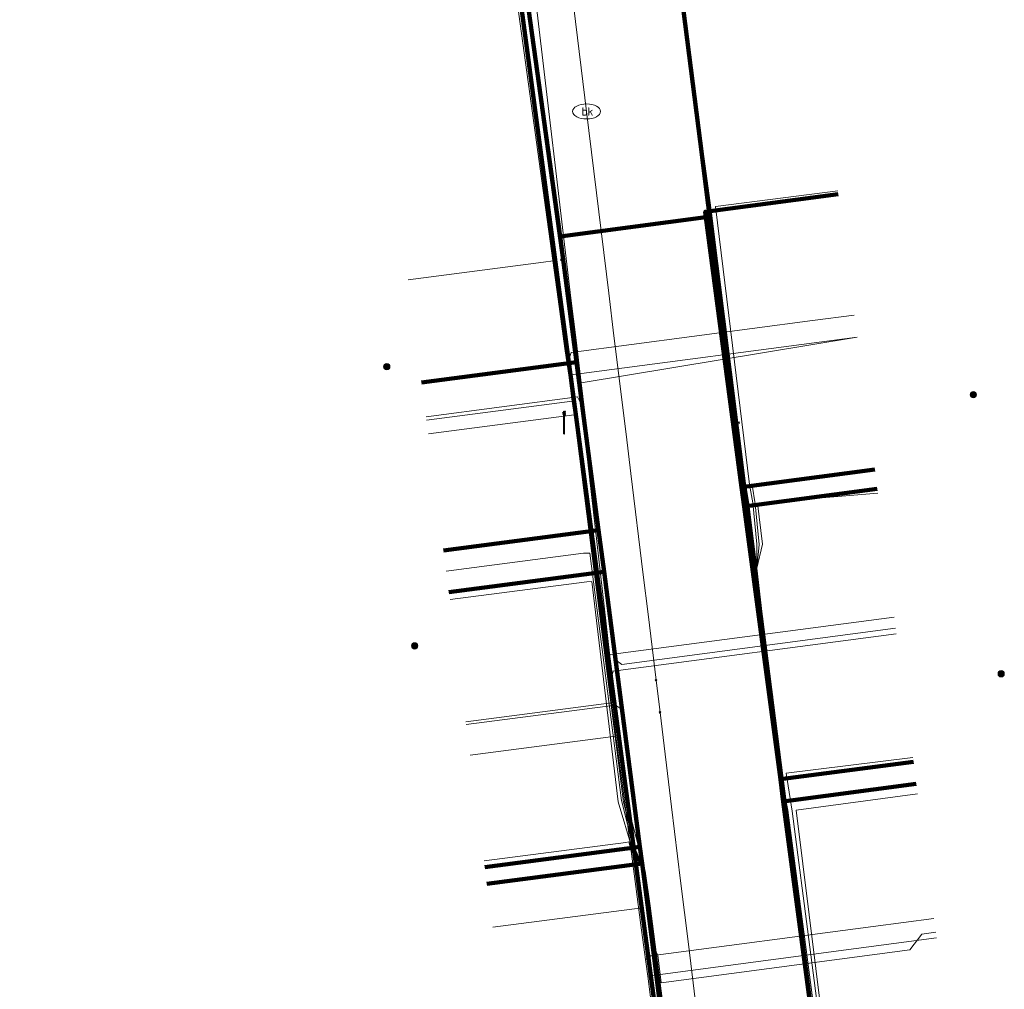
# Model space of a CAD drawing. Extents: x 152558 to 154479, y 462974 to 463683.
# Tile 30 of 256: x 152752 to 152787, y 463567 to 463601. Entities that reach past the tile are written whole.
import ezdxf
from ezdxf.enums import TextEntityAlignment as Align
from ezdxf.lldxf.tags import DXFTag

# ---------------------------------------------------------------- set-up
doc = ezdxf.new("R2010")
doc.units = 0
doc.header["$LTSCALE"] = 0.2
doc.layers.get('0').update_dxf_attribs({"linetype": 'CONTINUOUS'})
for name, color, linetype, lineweight in [('B-RO-KL-DATA_COAXIAAL_7_ZIGGO BV-G', 90, 'KL-DATA-N', 18), ('B-RO-KL-DATA_HULPSTUK_KPN BV-S', 90, 'CONTINUOUS', 25), ('B-RO-KL-DATA_HULPSTUK_REGGEFIBER OPERATOR BV-S', 90, 'CONTINUOUS', 25), ('B-RO-KL-DATA_KABELBED_KPN BV-G', 90, 'CONTINUOUS', 100), ('B-RO-KL-DATA_KABELBED_ZIGGO BV-G', 90, 'CONTINUOUS', 100), ('B-RO-KL-DATA_REGGEFIBER OPERATOR BV-G', 90, 'KL-DATA-N', 18), ('B-RO-KL-ET_LS_400 V_STEDIN NETBEHEER BV-G', 190, 'KL-LS-N', 18), ('B-RO-KL-ET_LS_GEMEENTE AMERSFOORT-S', 190, 'CONTINUOUS', 25), ('B-RO-KL-GAS_LD_KOPER_22_0.1 BAR_STEDIN NETBEHEER BV-G', 50, 'KL-GAS-LD-N', 18), ('B-RO-KL-GAS_LD_PE_32_0.1 BAR_STEDIN NETBEHEER BV-G', 50, 'KL-GAS-LD-N', 18), ('B-RO-KL-GAS_LD_PVC_63_0.1 BAR_STEDIN NETBEHEER BV-G', 50, 'KL-GAS-LD-N', 18), ('B-RO-KL-WATER_100_VITENS-G', 170, 'KL-WATER-N', 18), ('B-RO-KL-WATER_HULPSTUK_VITENS-S', 170, 'CONTINUOUS', 25), ('B-RO-KL-WATER_VITENS-S', 170, 'CONTINUOUS', 25)]:
    doc.layers.add(name, color=color, linetype=linetype, lineweight=lineweight)
doc.styles.add('NLCS-ISO', font='NLCS-ISO.ttf')
tags = doc.linetypes.add('KL-DATA-N', pattern='A,4,-1,[101,NLCS.SHX,S=0.5,R=0,X=0,Y=0],-1,4,-1,["D",Standard,S=1,R=0,X=-0.25,Y=-0.5],-1.5', length=12.5).pattern_tags.tags
tags[18] = DXFTag(74, 10)
tags = doc.linetypes.add('KL-GAS-LD-N', pattern='A,4,-1,[69,NLCS.SHX,S=0.5,R=0,X=0,Y=0],-1,4,-1,["L",Standard,S=1,R=0,X=0.25,Y=-0.5],-2', length=13).pattern_tags.tags
tags[18] = DXFTag(74, 10)
tags = doc.linetypes.add('KL-LS-N', pattern='A,4,-1,[103,NLCS.SHX,S=0.75,R=0,X=0,Y=0],-1,4,-1,["L",Standard,S=1,R=0,X=0,Y=-0.5],-2', length=13).pattern_tags.tags
tags[18] = DXFTag(74, 10)
doc.linetypes.add('KL-WATER-N', pattern='A,7,-0.5,[168,NLCS.SHX,S=0.75,R=0,X=0.75,Y=0],-2', length=9.5)

# ---------------------------------------------------------------- blocks, each defined once
blk = doc.blocks.new('SKL-WTB_HULP_OVERIG-SO')
at = {"color": 0, "linetype": 'ByBlock', "lineweight": 18}
for points in [[(-0.14, 0.14), (0.14, -0.14)], [(0.14, 0.14), (-0.14, -0.14)]]:
    blk.add_lwpolyline(points, dxfattribs=at)
at = {"color": 0, "linetype": 'ByBlock', "lineweight": 18, "style": 'NLCS-ISO', "flags": 1}
for tag, p in [('TYPE', (1.5, 0)), ('LABEL', (1.5, -1.5)), ('OMSCHRIJVING', (1.5, -3))]:
    blk.add_attdef(tag, p, '', height=1, dxfattribs=at)
blk = doc.blocks.new('SKL-WATER_BRANDKRAAN_BRANDPUT-SO')
at = {"color": 0, "linetype": 'ByBlock', "lineweight": 18}
blk.add_ellipse((0, 0), major_axis=(2.5, 0), ratio=0.54, dxfattribs=at)
at = {"color": 0, "linetype": 'ByBlock', "lineweight": 18, "style": 'NLCS-ISO'}
blk.add_text('bk', height=1.5, dxfattribs=at).set_placement((0.16, 0), align=Align.MIDDLE_CENTER)
blk = doc.blocks.new('SKL-WTB_HULP_MOF-SO')
at = {"linetype": 'ByBlock', "lineweight": 18}
h = blk.add_hatch(color=0, dxfattribs=at)
h.dxf.hatch_style = 1
h.paths.add_polyline_path([(-0.5625, 0, 1), (0.5625, 0, 1)])
at = {"color": 0, "linetype": 'ByBlock', "lineweight": 18}
blk.add_circle((0, 0), 0.5625, dxfattribs=at)
at = {"color": 0, "linetype": 'ByBlock', "lineweight": 18, "style": 'NLCS-ISO', "flags": 1}
for tag, p in [('TYPE', (1.5, 0)), ('LABEL', (1.5, -1.5)), ('OMSCHRIJVING', (1.5, -3))]:
    blk.add_attdef(tag, p, '', height=1, dxfattribs=at)
blk = doc.blocks.new('SKL-ET_LS_MAST-SO')
for p, q in [((-0.05, 2.07), (0.05, 2.07)), ((-0.05, -2), (0.05, -2))]:
    blk.add_line(p, q)
for points in [[(-0.18, 1.76), (-0.22, 1.76), (-0.22, 1.84), (-0.18, 1.84), (-0.18, 1.79)], [(-0.18, 1.79), (-0.05, 1.79)], [(-0.05, -2), (-0.05, 2.07)], [(0.05, -2), (0.05, 2.07)], [(0.18, 1.92), (0.05, 1.92)], [(0.18, 1.89), (0.05, 1.89)], [(0.18, 1.89), (0.22, 1.89), (0.22, 1.97), (0.18, 1.97), (0.18, 1.92)], [(-0.18, 1.49), (-0.22, 1.49), (-0.22, 1.57), (-0.18, 1.57), (-0.18, 1.52)], [(-0.18, 1.76), (-0.05, 1.76)], [(-0.18, 1.52), (-0.05, 1.52)], [(-0.18, 1.49), (-0.05, 1.49)], [(0.18, 1.66), (0.05, 1.66)], [(0.18, 1.63), (0.05, 1.63)], [(0.18, 1.39), (0.05, 1.39)], [(0.18, 1.36), (0.05, 1.36)], [(0.18, 1.63), (0.22, 1.63), (0.22, 1.71), (0.18, 1.71), (0.18, 1.66)], [(0.18, 1.36), (0.22, 1.36), (0.22, 1.44), (0.18, 1.44), (0.18, 1.39)]]:
    blk.add_lwpolyline(points)

msp = doc.modelspace()

# ---------------------------------------------------------------- linework, layer by layer
at = {"layer": 'B-RO-KL-DATA_COAXIAAL_7_ZIGGO BV-G', "flags": 128}
for points in [[(152768.216, 463612.963), (152769.029, 463607.859), (152769.918, 463602.271), (152771.105, 463593.666), (152771.198, 463592.994), (152771.699, 463589.159), (152766.142, 463588.433)], [(152768.216, 463612.963), (152769.029, 463607.859), (152769.918, 463602.271), (152771.105, 463593.666), (152771.198, 463592.994), (152771.699, 463589.159), (152772.485, 463583.14), (152766.933, 463582.415)], [(152768.216, 463612.963), (152769.029, 463607.859), (152769.918, 463602.271), (152771.105, 463593.666), (152771.198, 463592.994), (152771.699, 463589.159), (152772.485, 463583.14), (152772.68, 463581.652), (152767.123, 463580.926)], [(152768.216, 463612.963), (152769.029, 463607.859), (152769.918, 463602.271), (152771.105, 463593.666), (152771.198, 463592.994), (152771.699, 463589.159), (152772.485, 463583.14), (152772.68, 463581.652), (152773.967, 463571.796), (152774.045, 463571.201), (152775.423, 463560.65), (152775.501, 463560.055), (152769.944, 463559.329)], [(152768.216, 463612.963), (152769.029, 463607.859), (152769.918, 463602.271), (152771.105, 463593.666), (152771.198, 463592.994), (152771.699, 463589.159), (152772.485, 463583.14), (152772.68, 463581.652), (152773.967, 463571.796), (152774.045, 463571.201), (152775.423, 463560.65), (152775.501, 463560.055), (152769.944, 463559.329)], [(152768.216, 463612.963), (152769.029, 463607.859), (152769.918, 463602.271), (152771.105, 463593.666), (152771.198, 463592.994), (152771.699, 463589.159), (152772.485, 463583.14), (152772.68, 463581.652), (152773.967, 463571.796), (152774.045, 463571.201), (152775.423, 463560.65), (152769.871, 463559.925)], [(152768.216, 463612.963), (152769.029, 463607.859), (152769.918, 463602.271), (152771.105, 463593.666), (152776.329, 463594.357), (152777.607, 463584.688), (152777.699, 463583.994), (152778.993, 463574.219), (152779.098, 463573.426), (152780.39, 463563.651), (152785.154, 463564.281)], [(152768.216, 463612.963), (152769.029, 463607.859), (152769.918, 463602.271), (152771.105, 463593.666), (152771.198, 463592.994), (152771.699, 463589.159), (152772.485, 463583.14), (152772.68, 463581.652), (152773.967, 463571.796), (152774.045, 463571.201), (152768.488, 463570.475)], [(152768.216, 463612.963), (152769.029, 463607.859), (152769.918, 463602.271), (152771.105, 463593.666), (152771.198, 463592.994), (152771.699, 463589.159), (152772.485, 463583.14), (152772.68, 463581.652), (152773.967, 463571.796), (152768.415, 463571.071)], [(152768.216, 463612.963), (152769.029, 463607.859), (152769.918, 463602.271), (152771.105, 463593.666), (152776.329, 463594.357), (152777.607, 463584.688), (152777.699, 463583.994), (152778.993, 463574.219), (152779.098, 463573.426), (152783.856, 463574.055)], [(152768.216, 463612.963), (152769.029, 463607.859), (152769.918, 463602.271), (152771.105, 463593.666), (152776.329, 463594.357), (152777.607, 463584.688), (152777.699, 463583.994), (152778.993, 463574.219), (152783.756, 463574.849)], [(152768.216, 463612.963), (152769.029, 463607.859), (152769.918, 463602.271), (152771.105, 463593.666), (152776.329, 463594.357), (152777.607, 463584.688), (152777.699, 463583.994), (152782.463, 463584.624)], [(152768.216, 463612.963), (152769.029, 463607.859), (152769.918, 463602.271), (152771.105, 463593.666), (152776.329, 463594.357), (152777.607, 463584.688), (152782.371, 463585.318)], [(152768.216, 463612.963), (152769.029, 463607.859), (152769.918, 463602.271), (152771.105, 463593.666), (152776.329, 463594.357), (152776.302, 463594.556), (152781.061, 463595.185)]]:
    msp.add_lwpolyline(points, dxfattribs=at)
at = {"layer": 'B-RO-KL-DATA_KABELBED_KPN BV-G', "flags": 128}
for points in [[(152782.45, 463548.3), (152780.514, 463562.662), (152776.341, 463595.369), (152776.193, 463596.516), (152773.436, 463618.116), (152773.453, 463618.537), (152773.506, 463618.956), (152773.596, 463619.368), (152773.722, 463619.77), (152773.882, 463620.16), (152774.076, 463620.534), (152774.303, 463620.89), (152774.559, 463621.225), (152774.844, 463621.536), (152775.123, 463621.794), (152775.421, 463622.028), (152775.737, 463622.239), (152776.068, 463622.424), (152776.413, 463622.582)], [(152776.897, 463547.875), (152774.757, 463564.131), (152770.918, 463592.909), (152767.648, 463617.421), (152767.366, 463617.892), (152767.044, 463618.336), (152766.683, 463618.749), (152766.287, 463619.129), (152765.859, 463619.472), (152765.403, 463619.776), (152764.921, 463620.038), (152764.417, 463620.257), (152763.897, 463620.43), (152763.363, 463620.555), (152762.82, 463620.634), (152762.272, 463620.663)]]:
    msp.add_lwpolyline(points, dxfattribs=at)
at = {"layer": 'B-RO-KL-DATA_KABELBED_ZIGGO BV-G', "flags": 128}
for points in [[(152769.029, 463607.859), (152769.918, 463602.271), (152771.105, 463593.666)], [(152776.329, 463594.357), (152776.302, 463594.556), (152781.061, 463595.185)], [(152776.329, 463594.357), (152771.105, 463593.666)], [(152776.329, 463594.357), (152777.607, 463584.688)], [(152771.105, 463593.666), (152771.699, 463589.159)], [(152771.699, 463589.159), (152766.142, 463588.433)], [(152771.699, 463589.159), (152772.485, 463583.14)], [(152782.371, 463585.318), (152777.607, 463584.688)], [(152777.607, 463584.688), (152777.699, 463583.994)], [(152782.463, 463584.624), (152777.699, 463583.994)], [(152777.699, 463583.994), (152778.993, 463574.219)], [(152766.933, 463582.415), (152772.485, 463583.14)], [(152772.485, 463583.14), (152772.68, 463581.652)], [(152767.123, 463580.926), (152772.68, 463581.652)], [(152772.68, 463581.652), (152773.967, 463571.796)], [(152783.756, 463574.849), (152778.993, 463574.219)], [(152778.993, 463574.219), (152779.098, 463573.426)], [(152783.856, 463574.055), (152779.098, 463573.426)], [(152779.098, 463573.426), (152780.39, 463563.651), (152785.154, 463564.281)], [(152768.415, 463571.071), (152773.967, 463571.796)], [(152773.967, 463571.796), (152774.045, 463571.201)], [(152768.488, 463570.475), (152774.045, 463571.201)], [(152774.045, 463571.201), (152775.423, 463560.65)]]:
    msp.add_lwpolyline(points, dxfattribs=at)
at = {"layer": 'B-RO-KL-DATA_REGGEFIBER OPERATOR BV-G', "flags": 128}
for points in [[(152767.528, 463619.058), (152767.647, 463618.013), (152768.245, 463613.953), (152771.836, 463587.9), (152773.477, 463573.471), (152774.151, 463570.924), (152774.335, 463569.688), (152775.511, 463560.546), (152776.854, 463549.366)], [(152773.511, 463616.899), (152773.548, 463616.092), (152775.347, 463603.214), (152776.499, 463594.697), (152777.748, 463584.815), (152777.869, 463584.092), (152778.155, 463581.782), (152779.011, 463574.358), (152779.26, 463573.113), (152780.547, 463563.312), (152781.088, 463559.095), (152782.192, 463551.972), (152782.351, 463550.599)], [(152781.051, 463595.298), (152776.668, 463594.74), (152777.887, 463584.776), (152778.007, 463584.12), (152778.146, 463582.64), (152778.155, 463581.782)], [(152765.671, 463592.112), (152770.514, 463592.744), (152770.859, 463592.791), (152771.538, 463587.863), (152773.379, 463573.403), (152773.805, 463571.691), (152774.151, 463570.924)], [(152778.155, 463581.782), (152778.235, 463582.631), (152778.091, 463584.084), (152777.986, 463584.763), (152782.367, 463585.341)], [(152782.482, 463584.471), (152778.169, 463584.117), (152778.351, 463582.642), (152778.155, 463581.782)], [(152767.031, 463581.681), (152771.945, 463582.322), (152772.168, 463582.322), (152773.303, 463573.463), (152773.742, 463571.714), (152774.151, 463570.924)], [(152767.165, 463580.66), (152772.061, 463581.299), (152772.246, 463581.309), (152773.182, 463573.416), (152773.698, 463571.697), (152774.151, 463570.924)], [(152781.088, 463559.095), (152781.119, 463559.93), (152780.683, 463563.33), (152779.422, 463573.073), (152779.203, 463574.434), (152783.734, 463575.002)], [(152781.088, 463559.095), (152781.197, 463559.94), (152779.562, 463573.119), (152783.906, 463573.704)], [(152768.386, 463571.294), (152773.457, 463571.955), (152773.562, 463571.975), (152773.638, 463571.69), (152774.151, 463570.924)], [(152774.628, 463548.779), (152775.379, 463549.184), (152776.675, 463549.538), (152775.345, 463560.833), (152774.042, 463569.614), (152768.696, 463568.917)]]:
    msp.add_lwpolyline(points, dxfattribs=at)
at = {"layer": 'B-RO-KL-ET_LS_400 V_STEDIN NETBEHEER BV-G', "flags": 128}
for points in [[(152776.362, 463552.059), (152776.27, 463552.803), (152776.218, 463553.223), (152775.901, 463555.786), (152775.662, 463557.719), (152775.023, 463562.881), (152774.839, 463564.372), (152774.741, 463565.167), (152774.581, 463566.458), (152774.341, 463568.398), (152774.32, 463568.566), (152774.093, 463570.403), (152773.761, 463573.084), (152773.347, 463576.435), (152773.31, 463576.731), (152773.092, 463578.496), (152772.909, 463579.978), (152772.738, 463581.36), (152772.285, 463585.024), (152772.114, 463586.407), (152771.985, 463587.45), (152771.865, 463588.421), (152771.676, 463589.949), (152771.49, 463591.454), (152770.217, 463602.309), (152769.028, 463610.564), (152768.884, 463611.561), (152768.746, 463612.522), (152768.304, 463615.591), (152768.163, 463616.295), (152768.1, 463616.611), (152767.923, 463617.055)], [(152781.739, 463590.06), (152771.865, 463588.421)], [(152766.307, 463587.212), (152771.725, 463587.92), (152771.965, 463587.448), (152771.985, 463587.45)], [(152783.118, 463579.632), (152773.314, 463578.335), (152773.092, 463578.496)], [(152767.748, 463576.178), (152773.091, 463576.876), (152773.31, 463576.731)], [(152784.559, 463568.737), (152784.064, 463568.671), (152783.633, 463568.11), (152774.724, 463566.931), (152774.605, 463567.924), (152774.361, 463568.4), (152774.341, 463568.398)]]:
    msp.add_lwpolyline(points, dxfattribs=at)
at = {"layer": 'B-RO-KL-GAS_LD_KOPER_22_0.1 BAR_STEDIN NETBEHEER BV-G', "flags": 128}
for points in [[(152781.739, 463590.06), (152771.414, 463588.694)], [(152766.323, 463587.088), (152771.542, 463587.771)], [(152766.388, 463586.593), (152771.611, 463587.275)], [(152783.066, 463580.028), (152772.731, 463578.661)], [(152783.144, 463579.433), (152773.007, 463578.093), (152772.873, 463577.57)], [(152767.735, 463576.277), (152772.952, 463576.959)], [(152767.89, 463575.088), (152773.106, 463575.768)], [(152784.586, 463568.538), (152774.245, 463567.17)]]:
    msp.add_lwpolyline(points, dxfattribs=at)
at = {"layer": 'B-RO-KL-GAS_LD_PE_32_0.1 BAR_STEDIN NETBEHEER BV-G', "flags": 128}
for points in [[(152780.149, 463590.657), (152771.503, 463589.514), (152771.359, 463589.089)], [(152781.634, 463590.853), (152780.149, 463590.657)], [(152784.494, 463569.232), (152782.313, 463568.944)], [(152782.313, 463568.944), (152774.35, 463567.89), (152774.165, 463567.765)]]:
    msp.add_lwpolyline(points, dxfattribs=at)
at = {"layer": 'B-RO-KL-GAS_LD_PVC_63_0.1 BAR_STEDIN NETBEHEER BV-G', "flags": 128}
msp.add_lwpolyline([(152751.755, 463443.882), (152751.973, 463444.457), (152753.431, 463449.531), (152754.335, 463452.646), (152754.528, 463453.311), (152756.511, 463460.136), (152758.558, 463466.545), (152760.184, 463472.126), (152760.329, 463472.624), (152760.851, 463474.397), (152761.685, 463477.159), (152761.864, 463477.75), (152761.91, 463477.903), (152763.151, 463482.013), (152763.257, 463482.363), (152763.379, 463482.767), (152764.16, 463485.352), (152764.175, 463485.402), (152764.578, 463486.736), (152765.129, 463488.561), (152765.192, 463488.77), (152766.339, 463492.567), (152766.583, 463493.375), (152766.949, 463494.606), (152767.499, 463496.483), (152767.516, 463496.541), (152768.145, 463498.688), (152768.162, 463498.745), (152768.389, 463499.518), (152770.008, 463504.993), (152770.377, 463506.226), (152771.122, 463508.715), (152771.624, 463510.395), (152772.323, 463512.732), (152772.479, 463513.253), (152772.888, 463514.621), (152768.032, 463516.108), (152768.095, 463516.313), (152768.718, 463521.446), (152768.729, 463521.535), (152769.196, 463525.404), (152769.427, 463527.74), (152769.572, 463529.207), (152770.087, 463534.399), (152770.245, 463535.781), (152770.876, 463541.315), (152770.947, 463541.94), (152771.465, 463546.482), (152771.487, 463546.568), (152771.845, 463546.983), (152776.926, 463547.635), (152776.529, 463550.369), (152776.302, 463551.922), (152776.272, 463552.124), (152775.87, 463554.873), (152775.814, 463555.27), (152775.579, 463557.061), (152774.771, 463563.223), (152774.551, 463564.883), (152774.451, 463565.633), (152774.384, 463566.13), (152774.245, 463567.17), (152774.165, 463567.765), (152774.001, 463568.994), (152773.815, 463570.383), (152773.301, 463574.258), (152773.106, 463575.768), (152773.075, 463576.007), (152772.952, 463576.959), (152772.873, 463577.57), (152772.731, 463578.661), (152772.447, 463580.857), (152772.383, 463581.353), (152771.866, 463585.348), (152771.727, 463586.418), (152771.611, 463587.275), (152771.542, 463587.771), (152771.414, 463588.694), (152771.359, 463589.089), (152771.281, 463589.658), (152771.037, 463591.422), (152769.625, 463601.632), (152769.478, 463602.919), (152768.577, 463610.81), (152768.484, 463611.626), (152768.316, 463613.094), (152768.262, 463613.569)], dxfattribs=at)
at = {"layer": 'B-RO-KL-WATER_100_VITENS-G', "flags": 128}
for points in [[(152769.001, 463623.13), (152770.047, 463614.567), (152770.373, 463611.901), (152770.488, 463610.96), (152772.053, 463598.148)], [(152772.053, 463598.148), (152772.849, 463591.637), (152773.036, 463590.105), (152773.466, 463586.59), (152773.639, 463585.178), (152774.083, 463581.543), (152774.256, 463580.131), (152774.543, 463577.773), (152774.685, 463576.617), (152775.098, 463573.234), (152775.422, 463570.585), (152775.7, 463568.307), (152776.159, 463564.553), (152776.317, 463563.261), (152776.934, 463558.214), (152777.671, 463552.182), (152777.95, 463549.894), (152778.636, 463544.277), (152778.893, 463542.179), (152779.149, 463540.081)]]:
    msp.add_lwpolyline(points, dxfattribs=at)

# ---------------------------------------------------------------- block references
at = {"layer": 'B-RO-KL-DATA_HULPSTUK_KPN BV-S', "xscale": 0.2, "yscale": 0.2, "zscale": 0.2}
for p in [(152764.9, 463589), (152785.9, 463588), (152765.9, 463579), (152786.9, 463578)]:
    msp.add_blockref('SKL-WTB_HULP_MOF-SO', p, dxfattribs=at)
at = {"layer": 'B-RO-KL-DATA_HULPSTUK_REGGEFIBER OPERATOR BV-S', "xscale": 0.2, "yscale": 0.2, "zscale": 0.2}
for p in [(152771.154, 463592.831), (152776.8, 463592.1), (152777.5, 463587), (152772.2, 463584.9), (152778.1, 463582), (152772.7, 463579.9), (152778.7, 463577.2), (152773.5, 463573.5), (152779.5, 463571), (152774.5, 463568.2)]:
    msp.add_blockref('SKL-WTB_HULP_OVERIG-SO', p, dxfattribs=at)
at = {"layer": 'B-RO-KL-ET_LS_GEMEENTE AMERSFOORT-S', "xscale": 0.2, "yscale": 0.2, "zscale": 0.2}
msp.add_blockref('SKL-ET_LS_MAST-SO', (152771.251, 463586.999), dxfattribs=at)
at = {"layer": 'B-RO-KL-WATER_HULPSTUK_VITENS-S', "xscale": 0.2, "yscale": 0.2, "zscale": 0.2}
for p in [(152774.543, 463577.773), (152774.543, 463577.773), (152774.543, 463577.773), (152774.543, 463577.773), (152774.543, 463577.773), (152774.543, 463577.773), (152774.685, 463576.617), (152774.685, 463576.617), (152774.685, 463576.617), (152774.685, 463576.617), (152774.685, 463576.617), (152774.685, 463576.617), (152774.685, 463576.617), (152774.685, 463576.617)]:
    msp.add_blockref('SKL-WTB_HULP_OVERIG-SO', p, dxfattribs=at)
at = {"layer": 'B-RO-KL-WATER_VITENS-S', "xscale": 0.2, "yscale": 0.2, "zscale": 0.2}
msp.add_blockref('SKL-WATER_BRANDKRAAN_BRANDPUT-SO', (152772.053, 463598.148), dxfattribs=at)

doc.saveas('drawing.dxf')
